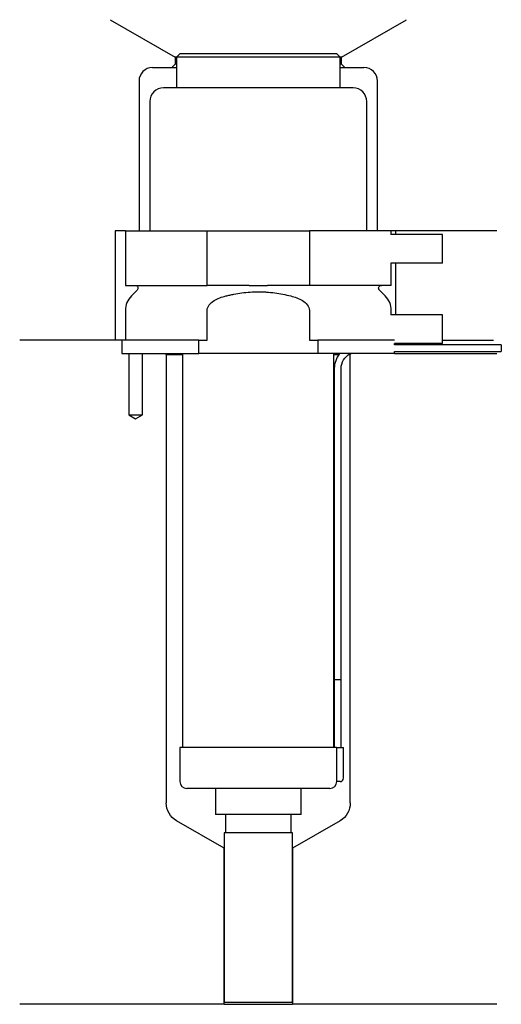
# Model space of a CAD drawing. Header units: millimetres. Extents: x 37 to 108, y 237 to 382.
import ezdxf

# ---------------------------------------------------------------- set-up
doc = ezdxf.new("R2010")
doc.units = ezdxf.units.MM
for name, color, linetype in [('201', 7, 'Continuous'), ('30', 7, 'Continuous'), ('32', 7, 'Continuous')]:
    doc.layers.add(name, color=color, linetype=linetype)

msp = doc.modelspace()

# ---------------------------------------------------------------- linework, layer by layer
at = {"layer": '201', "color": 113}
for p, q in [((50.48, 381.9), (60.01, 376.4)), ((84.41, 376.4), (93.93, 381.9)), ((60.21, 376.4), (60.01, 376.4)), ((60.01, 376.4), (60.01, 375.4)), ((84.41, 376.4), (84.21, 376.4)), ((84.41, 375.4), (84.41, 376.4)), ((56.71, 374.9), (59.51, 374.9)), ((60.01, 375.4), (59.51, 374.9)), ((59.51, 374.9), (60.21, 374.9)), ((60.21, 375.4), (60.01, 375.4)), ((84.41, 375.4), (84.21, 375.4)), ((84.21, 374.9), (84.91, 374.9)), ((84.91, 374.9), (84.41, 375.4)), ((84.91, 374.9), (87.71, 374.9)), ((54.71, 372.9), (54.71, 350.9)), ((89.71, 350.9), (89.71, 372.9)), ((51.21, 350.9), (51.21, 334.9)), ((52.71, 350.9), (51.21, 350.9)), ((107.21, 350.9), (91.71, 350.9)), ((92.33, 350.9), (92.33, 350.4)), ((92.33, 346.2), (92.33, 338.6)), ((51.21, 334.9), (37.21, 334.9)), ((52.21, 334.9), (37.21, 334.9)), ((52.21, 334.9), (52.21, 332.9)), ((99.21, 334.9), (106.69, 334.9)), ((99.21, 334.9), (106.69, 334.9)), ((53.21, 332.9), (53.21, 323.9)), ((55.21, 323.9), (55.21, 332.9)), ((58.61, 332.9), (58.71, 332.8)), ((58.71, 332.8), (61.11, 332.8)), ((58.71, 332.8), (58.71, 266.97)), ((83.31, 332.8), (84.06, 332.8)), ((85.5, 332.8), (85.71, 332.8)), ((85.71, 332.8), (85.81, 332.9)), ((85.71, 266.97), (85.71, 332.8)), ((92.21, 332.9), (107.21, 332.9)), ((53.21, 323.9), (54.21, 323.32)), ((54.21, 323.32), (55.21, 323.9)), ((67.21, 260.33), (60.21, 264.37)), ((84.21, 264.37), (77.21, 260.33)), ((67.21, 237.43), (67.21, 260.33)), ((77.21, 260.33), (77.21, 237.43)), ((67.21, 237.43), (37.21, 237.43)), ((67.21, 237.43), (77.21, 237.43)), ((107.21, 237.43), (77.21, 237.43))]:
    msp.add_line(p, q, dxfattribs=at)
for centre, start, end in [((56.71, 372.9), 90, 180), ((87.71, 372.9), 0, 90)]:
    msp.add_arc(centre, 2, start, end, dxfattribs=at)
at = {"layer": '201', "color": 113, "extrusion": (0, 0, -1)}
for centre, start, end in [((-61.71, 266.97), -60, 0), ((-82.71, 266.97), 180, 240)]:
    msp.add_arc(centre, 3, start, end, dxfattribs=at)
at = {"layer": '30', "color": 113}
for p, q in [((60.71, 376.9), (60.21, 376.4)), ((84.21, 376.4), (60.21, 376.4)), ((60.21, 376.4), (60.21, 371.9)), ((83.71, 376.9), (60.71, 376.9)), ((84.21, 376.4), (83.71, 376.9)), ((84.21, 371.9), (84.21, 376.4)), ((86.11, 371.9), (58.31, 371.9)), ((56.31, 369.9), (56.31, 350.9)), ((88.11, 350.9), (88.11, 369.9)), ((52.71, 350.9), (52.71, 342.9)), ((52.71, 350.9), (64.71, 350.9)), ((64.71, 350.9), (79.71, 350.9)), ((64.71, 342.9), (64.71, 350.9)), ((79.71, 350.9), (79.71, 342.9)), ((91.71, 350.9), (79.71, 350.9)), ((91.71, 350.4), (91.71, 350.9)), ((91.71, 342.9), (91.71, 346.2)), ((52.71, 342.9), (64.71, 342.9)), ((70.87, 342.9), (64.71, 342.9)), ((79.71, 342.9), (73.55, 342.9)), ((91.71, 342.9), (79.71, 342.9)), ((54.44, 342.22), (53.59, 341.37)), ((90.83, 341.37), (89.98, 342.22)), ((52.71, 339.24), (52.71, 334.9)), ((64.71, 334.9), (64.71, 339.24)), ((79.71, 339.24), (79.71, 334.9)), ((91.71, 338.6), (91.71, 339.24)), ((52.21, 334.9), (52.21, 332.9)), ((63.49, 334.9), (52.21, 334.9)), ((63.49, 334.9), (64.71, 334.9)), ((63.49, 332.9), (63.49, 334.9)), ((79.71, 334.9), (80.93, 334.9)), ((92.17, 334.9), (80.93, 334.9)), ((80.93, 334.9), (80.93, 332.9)), ((92.21, 334.2), (92.21, 334.4)), ((107.86, 334.2), (92.21, 334.2)), ((107.86, 334.2), (107.86, 333.2)), ((52.21, 332.9), (63.49, 332.9)), ((53.21, 332.9), (53.21, 323.9)), ((55.21, 323.9), (55.21, 332.9)), ((61.11, 332.9), (61.11, 275.1)), ((80.93, 332.9), (63.49, 332.9)), ((92.21, 332.9), (80.93, 332.9)), ((83.31, 275.1), (83.31, 332.9)), ((92.21, 333.2), (107.86, 333.2)), ((92.21, 332.9), (92.21, 333.2)), ((83.36, 330.7), (83.36, 285.1)), ((84.36, 285.1), (84.36, 330.7)), ((53.21, 323.9), (55.21, 323.9)), ((83.36, 285.1), (84.36, 285.1)), ((83.36, 285.1), (84.36, 285.1)), ((83.36, 285.1), (83.36, 275.1)), ((84.36, 275.1), (84.36, 285.1)), ((83.68, 275.1), (60.71, 275.1)), ((60.71, 275.1), (60.71, 270.1)), ((83.68, 275.1), (83.68, 270.6)), ((83.68, 275.1), (84.71, 275.1)), ((84.71, 270.6), (84.71, 275.1)), ((82.71, 269.1), (61.71, 269.1)), ((65.91, 269.1), (65.91, 265.28)), ((78.51, 265.28), (78.51, 269.1)), ((84.21, 270.1), (83.7, 270.1)), ((78.51, 265.28), (65.91, 265.28)), ((67.4, 265.28), (67.4, 262.58)), ((77.01, 262.58), (77.01, 265.28)), ((77.21, 262.58), (67.21, 262.58)), ((67.21, 262.58), (67.21, 237.68)), ((77.21, 237.68), (77.21, 262.58)), ((77.21, 237.68), (67.21, 237.68))]:
    msp.add_line(p, q, dxfattribs=at)
for centre, radius, start, end in [((58.31, 369.9), 2, 90, 180), ((86.11, 369.9), 2, 0, 90), ((55.71, 339.24), 3, 135, 180), ((88.71, 339.24), 3, 0, 45), ((86.86, 330.7), 3.5, 141.0539, 180), ((84.21, 270.6), 0.5, -90, 0), ((61.71, 270.1), 1, 180, 270), ((82.71, 270.1), 1, -90, 0)]:
    msp.add_arc(centre, radius, start, end, dxfattribs=at)
at = {"layer": '30', "color": 113, "extrusion": (0, 0, -1)}
for centre, radius, start, end in [((-54.16, 342.5), 0.4, 90, 225), ((-90.26, 342.5), 0.4, -45, 90), ((-86.86, 330.7), 2.5, 0, 61.6416)]:
    msp.add_arc(centre, radius, start, end, dxfattribs=at)
at = {"layer": '30', "color": 113}
for points, knots in [([(70.87, 342.9), (71.31, 342.9), (71.76, 342.9), (72.32, 342.9), (72.43, 342.9), (72.65, 342.9), (72.77, 342.9), (73.1, 342.9), (73.33, 342.9), (73.55, 342.9)], [0, 0, 0, 0, 0.5, 0.5, 0.625, 0.625, 0.75, 0.75, 1, 1, 1, 1]), ([(64.71, 339.24), (64.71, 339.86), (65.21, 340.37), (66.26, 341.01), (66.84, 341.21), (67.44, 341.37)], [0, 0, 0, 0, 0.5, 0.5, 1, 1, 1, 1]), ([(67.44, 341.37), (67.63, 341.42), (67.83, 341.46), (68.22, 341.55), (68.42, 341.59), (69.01, 341.71), (69.41, 341.77), (70.6, 341.93), (71.4, 341.99), (72.41, 341.99), (72.61, 341.98), (73.02, 341.97), (73.22, 341.96), (73.82, 341.92), (74.22, 341.88), (75.42, 341.72), (76.2, 341.56), (76.98, 341.37)], [0, 0, 0, 0, 0.0625, 0.0625, 0.125, 0.125, 0.25, 0.25, 0.5, 0.5, 0.5625, 0.5625, 0.625, 0.625, 0.75, 0.75, 1, 1, 1, 1]), ([(76.98, 341.37), (77.57, 341.21), (78.16, 341.01), (79.21, 340.36), (79.71, 339.86), (79.71, 339.24)], [0, 0, 0, 0, 0.5, 0.5, 1, 1, 1, 1]), ([(83.68, 270.6), (83.68, 270.55), (83.68, 270.49), (83.68, 270.39), (83.68, 270.34), (83.69, 270.25), (83.69, 270.21), (83.69, 270.15), (83.7, 270.13), (83.7, 270.12), (83.7, 270.11), (83.7, 270.1)], [0, 0, 0, 0, 0.208381, 0.208381, 0.416996, 0.416996, 0.625825, 0.625825, 0.83609, 0.83609, 1, 1, 1, 1])]:
    msp.add_open_spline(points, degree=3, knots=knots, dxfattribs=at)
at = {"layer": '32', "color": 113}
for p, q in [((99.21, 350.4), (91.67, 350.4)), ((99.21, 346.2), (99.21, 350.4)), ((99.21, 346.2), (91.67, 346.2)), ((99.21, 338.6), (91.67, 338.6)), ((99.21, 334.4), (99.21, 338.6)), ((99.21, 334.4), (92.17, 334.4))]:
    msp.add_line(p, q, dxfattribs=at)

doc.saveas('drawing.dxf')
